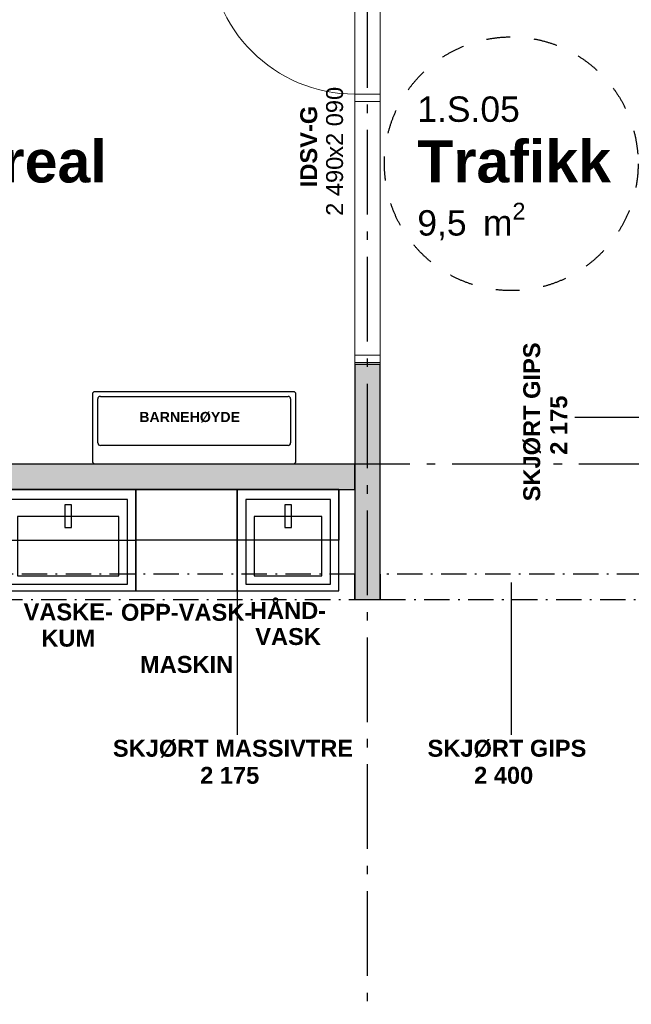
# Model space of a CAD drawing. Header units: millimetres. Extents: x 269 to 62306, y -15633 to 20300.
# Tile 15 of 90: x 21343 to 24960, y -10319 to -4498. Entities that reach past the tile are written whole.
import ezdxf
from ezdxf.enums import TextEntityAlignment as Align

# ---------------------------------------------------------------- set-up
doc = ezdxf.new("R2010")
doc.units = ezdxf.units.MM
doc.header["$LTSCALE"] = 0.5
doc.header["$MEASUREMENT"] = 0
for name, pattern in [('Akselinje', [1500, 1000, -200, 100, -200]), ('Dampsperre', [564.444444, 282.222222, -282.222222]), ('Over snittplan', [520, 300, -100, 20, -100]), ('PLINE', [0])]:
    doc.linetypes.add(name, pattern=pattern)
doc.layers.add('234- Vinduer_ dører_ porter(Nye konstruksjoner)', color=7, linetype='Continuous', lineweight=0)
for name, color, linetype in [('241- Bærende innervegger (Skravur)(Nye konstruksjoner)', 7, 'Continuous'), ('241- Bærende innervegger(Nye konstruksjoner)', 7, 'Continuous'), ('242- Ikke-bærende innervegger (Skravur)(Nye konstruksjoner)', 7, 'Continuous'), ('242- Ikke-bærende innervegger(Nye konstruksjoner)', 7, 'Continuous'), ('244- Vinduer_ dører_ foldevegger(Nye konstruksjoner)', 7, 'Continuous'), ('245- Skjørt tekst', 7, 'Continuous'), ('245- Skjørt(Nye konstruksjoner)', 7, 'Continuous'), ('273- Kjøkkeninnredning tekst(Nye konstruksjoner)', 7, 'Continuous'), ('273- Kjøkkeninnredning(Nye konstruksjoner)', 7, 'Continuous'), ('315---A Utstyr for sanitærinstallasjoner(Nye konstruksjoner)', 7, 'Continuous'), ('82-- Modullinjer(Nye konstruksjoner)', 7, 'Continuous'), ('852- Teknisk_symbolsk informasjon_ bygning(Nye konstruksjoner)', 7, 'Continuous'), ('862- M___Nettoareal(Nye konstruksjoner)', 7, 'Continuous'), ('862- M___Nettoareal(Tekst)(Nye konstruksjoner)', 7, 'Continuous'), ('Rullestolsirkler(Nye konstruksjoner)', 7, 'Continuous'), ('Sanitærlabel', 7, 'Continuous')]:
    doc.layers.add(name, color=color, linetype=linetype)
doc.styles.add('GENERATED_STYLE_1', font='Arial.ttf')
doc.styles.add('GENERATED_STYLE_2', font='Arial Bold.ttf')

# ---------------------------------------------------------------- blocks, each defined once
blk = doc.blocks.new('Trafikk_1.S.05_52', base_point=(24247.3, -5349.6))
at = {"layer": '862- M___Nettoareal(Tekst)(Nye konstruksjoner)', "insert": (23694.6, -5580.3), "char_height": 150, "attachment_point": 1, "style": 'GENERATED_STYLE_1'}
blk.add_mtext('\\A1;{\\pql;\\pt0,100;\\fArial|b0|i0|c0|p0;\\W1.000000;9,5\\fArial|b0|i0|c0|p0;\\W1.000000;\\A1{\\H.66x;\\S^  ;}\\fArial|b0|i0|c0|p0;\\W1.000000; m\\fArial|b0|i0|c0|p0;\\W1.000000;\\A1{\\H.66x;\\S2^  ;}}', dxfattribs=at)
at = {"layer": '862- M___Nettoareal(Tekst)(Nye konstruksjoner)'}
for tag, height, style, p in [('ROOM_NUMBER', 150, 'GENERATED_STYLE_1', (23694.6, -4951.8)), ('ROOM_NAME', 250, 'GENERATED_STYLE_2', (23694.6, -5210.3))]:
    blk.add_attdef(tag, text='', height=height, dxfattribs=dict(at, style=style)).set_placement(p, align=Align.TOP_LEFT)
blk = doc.blocks.new('Fellesareal_1.D.06_77', base_point=(20938.8, -5349.6))
at = {"layer": '862- M___Nettoareal(Tekst)(Nye konstruksjoner)', "insert": (20052.5, -5580.3), "char_height": 150, "attachment_point": 1, "style": 'GENERATED_STYLE_1'}
blk.add_mtext('\\A1;{\\pql;\\pt0,100;\\fArial|b0|i0|c0|p0;\\W1.000000;25,4\\fArial|b0|i0|c0|p0;\\W1.000000;\\A1{\\H.66x;\\S^  ;}\\fArial|b0|i0|c0|p0;\\W1.000000; m\\fArial|b0|i0|c0|p0;\\W1.000000;\\A1{\\H.66x;\\S2^  ;}}', dxfattribs=at)
at = {"layer": '862- M___Nettoareal(Tekst)(Nye konstruksjoner)'}
for tag, height, style, p in [('ROOM_NUMBER', 150, 'GENERATED_STYLE_1', (20052.5, -4951.8)), ('ROOM_NAME', 250, 'GENERATED_STYLE_2', (20052.5, -5210.3))]:
    blk.add_attdef(tag, text='', height=height, dxfattribs=dict(at, style=style)).set_placement(p, align=Align.TOP_LEFT)
blk = doc.blocks.new('Dør med sidefelt på side 2_8')
at = {"layer": '234- Vinduer_ dører_ porter(Nye konstruksjoner)', "linetype": 'PLINE'}
for p, q in [((1202, 0), (1202, 860)), ((-1245, 0), (-1255, 0)), ((-1255, 0), (-1255, -150)), ((-1202, 0), (-1245, 0)), ((-1245, 0), (-1245, -150)), ((-1202, -150), (-1202, 0)), ((342, 0), (299, 0)), ((299, 0), (299, -150)), ((342, 0), (1202, 0)), ((342, -150), (342, 0)), ((1245, 0), (1202, 0)), ((1202, 0), (1202, -150)), ((1245, 0), (1255, 0)), ((1245, -150), (1245, 0)), ((1255, 0), (1255, -150)), ((-1245, -150), (-1255, -150)), ((-1245, -150), (-1202, -150)), ((1202, -150), (-1202, -150)), ((299, -150), (342, -150)), ((1202, -150), (1245, -150)), ((1245, -150), (1255, -150))]:
    blk.add_line(p, q, dxfattribs=at)
at = {"layer": '234- Vinduer_ dører_ porter(Nye konstruksjoner)', "linetype": 'PLINE', "flags": 128}
blk.add_lwpolyline([(-1202, -150), (299, -150), (299, 0), (-1202, 0)], close=True, dxfattribs=at)
at = {"layer": '234- Vinduer_ dører_ porter(Nye konstruksjoner)', "linetype": 'PLINE'}
blk.add_arc((1202, 0), 860, 90, 180, dxfattribs=at)
at = {"layer": '244- Vinduer_ dører_ foldevegger(Nye konstruksjoner)', "linetype": 'PLINE'}
for p, q in [((-1255, 0), (-1255, -150)), ((-1255, 0), (-1255, -150)), ((1255, 0), (1255, -150)), ((1255, 0), (1255, -150))]:
    blk.add_line(p, q, dxfattribs=at)
blk = doc.blocks.new('Dørstempel_20')
at = {"layer": '852- Teknisk_symbolsk informasjon_ bygning(Nye konstruksjoner)', "char_height": 100, "attachment_point": 1, "style": 'GENERATED_STYLE_1'}
for s, insert in [('\\A1;{\\pql;\\pt0,100;\\fArial|b0|i0|c0|p0;\\W1.000000;2\xa0490\\fArial|b0|i0|c0|p0;\\W1.000000;\\A1{\\H.66x;\\S^  ;}\\fArial|b0|i0|c0|p0;\\W1.000000;\\fArial|b0|i0|c0|p0;\\W1.000000;\\A1{\\H.66x;\\S^  ;}}', (-377.5, 170)), ('\\A1;{\\pql;\\pt0,100;\\fArial|b0|i0|c0|p0;\\W1.000000;x2\xa0090\\fArial|b0|i0|c0|p0;\\W1.000000;\\A1{\\H.66x;\\S^  ;}\\fArial|b0|i0|c0|p0;\\W1.000000;\\fArial|b0|i0|c0|p0;\\W1.000000;\\A1{\\H.66x;\\S^  ;}}', (-34.3, 170))]:
    blk.add_mtext(s, dxfattribs=dict(at, insert=insert))
at = {"layer": '852- Teknisk_symbolsk informasjon_ bygning(Nye konstruksjoner)', "style": 'GENERATED_STYLE_2'}
blk.add_attdef('AC_WIDO_ID', text='', height=100, dxfattribs=at).set_placement((0, 225.4), align=Align.BOTTOM_CENTER)
blk = doc.blocks.new('Servant_3')
at = {"layer": '315---A Utstyr for sanitærinstallasjoner(Nye konstruksjoner)', "linetype": 'PLINE'}
for p, q in [((-555, -110), (555, -110)), ((-570, -385), (-570, -125)), ((570, -125), (570, -385)), ((555, -400), (-555, -400))]:
    blk.add_line(p, q, dxfattribs=at)
at = {"layer": '315---A Utstyr for sanitærinstallasjoner(Nye konstruksjoner)', "linetype": 'PLINE', "flags": 128}
blk.add_lwpolyline([(-585, 0), (585, 0, -0.414214), (600, -15), (600, -415, -0.414214), (585, -430), (-585, -430, -0.414214), (-600, -415), (-600, -15, -0.414214)], format="xyb", close=True, dxfattribs=at)
at = {"layer": '315---A Utstyr for sanitærinstallasjoner(Nye konstruksjoner)', "linetype": 'PLINE'}
for centre, start, end in [((-555, -125), 90, 180), ((555, -125), 0, 90), ((-555, -385), 180, 270), ((555, -385), 270, 0)]:
    blk.add_arc(centre, 15, start, end, dxfattribs=at)
blk = doc.blocks.new('Standard grid marker_5')
at = {"layer": '82-- Modullinjer(Nye konstruksjoner)', "linetype": 'Akselinje'}
blk.add_line((200, 0), (53500, 0), dxfattribs=at)
at = {"layer": '82-- Modullinjer(Nye konstruksjoner)', "style": 'GENERATED_STYLE_2'}
blk.add_attdef('AC_MarkerText_1', text='', height=250, rotation=180, dxfattribs=at).set_placement((54000, -239.3), align=Align.TOP_CENTER)
blk = doc.blocks.new('Underskap_2')
at = {"layer": '273- Kjøkkeninnredning(Nye konstruksjoner)', "linetype": 'PLINE'}
for p, q in [((800, 0), (0, 0)), ((0, 0), (0, -600)), ((800, 0), (0, 0)), ((800, -600), (800, 0)), ((750, -60), (50, -60)), ((50, -60), (50, -560)), ((750, -560), (750, -60)), ((700, -160), (100, -160)), ((100, -160), (100, -510)), ((700, -510), (700, -160)), ((100, -510), (700, -510)), ((50, -560), (750, -560)), ((0, -600), (800, -600)), ((0, -600), (800, -600))]:
    blk.add_line(p, q, dxfattribs=at)
at = {"layer": '273- Kjøkkeninnredning(Nye konstruksjoner)', "linetype": 'PLINE', "flags": 128}
blk.add_lwpolyline([(380, -225), (420, -225), (420, -90), (380, -90)], close=True, dxfattribs=at)
blk = doc.blocks.new('Underskap_3')
at = {"layer": '273- Kjøkkeninnredning(Nye konstruksjoner)', "linetype": 'PLINE'}
for p, q in [((600, 0), (0, 0)), ((0, 0), (0, -600)), ((600, 0), (0, 0)), ((600, -600), (600, 0)), ((0, -600), (600, -600)), ((0, -600), (600, -600))]:
    blk.add_line(p, q, dxfattribs=at)
blk = doc.blocks.new('Overskap_2')
at = {"layer": '273- Kjøkkeninnredning(Nye konstruksjoner)', "linetype": 'PLINE', "flags": 128}
blk.add_lwpolyline([(0, -300), (600, -300), (600, 0), (0, 0)], close=True, dxfattribs=at)
blk = doc.blocks.new('Underskap_5')
at = {"layer": '273- Kjøkkeninnredning(Nye konstruksjoner)', "linetype": 'PLINE'}
for p, q in [((600, 0), (0, 0)), ((0, 0), (0, -600)), ((600, 0), (0, 0)), ((600, -600), (600, 0)), ((550, -60), (50, -60)), ((50, -60), (50, -560)), ((550, -560), (550, -60)), ((500, -160), (100, -160)), ((100, -160), (100, -510)), ((500, -510), (500, -160)), ((100, -510), (500, -510)), ((50, -560), (550, -560)), ((0, -600), (600, -600)), ((0, -600), (600, -600))]:
    blk.add_line(p, q, dxfattribs=at)
at = {"layer": '273- Kjøkkeninnredning(Nye konstruksjoner)', "linetype": 'PLINE', "flags": 128}
blk.add_lwpolyline([(280, -225), (320, -225), (320, -90), (280, -90)], close=True, dxfattribs=at)
blk = doc.blocks.new('Overskap')
at = {"layer": '273- Kjøkkeninnredning(Nye konstruksjoner)', "linetype": 'PLINE', "flags": 128}
blk.add_lwpolyline([(0, -300), (800, -300), (800, 0), (0, 0)], close=True, dxfattribs=at)
blk = doc.blocks.new('Label_1', base_point=(24250, -7925))
at = {"layer": '245- Skjørt tekst', "linetype": 'PLINE'}
for p, q in [((24250, -7826), (24250, -8024)), ((24250, -8024), (24250, -8725))]:
    blk.add_line(p, q, dxfattribs=at)
at = {"layer": '245- Skjørt tekst', "char_height": 100, "attachment_point": 2, "style": 'GENERATED_STYLE_2'}
for s, insert in [('\\A1;{\\pqc;\\pt0,1000;\\fArial|b1|i0|c0|p0;\\W1.000000;SKJØRT GIPS\\fArial|b1|i0|c0|p0;\\W1.000000;\\A1{\\H.66x;\\S^  ;}\\fArial|b1|i0|c0|p0;\\W1.000000;\\fArial|b1|i0|c0|p0;\\W1.000000;\\A1{\\H.66x;\\S^  ;}\\fArial|b1|i0|c0|p0;\\W1.000000; \\fArial|b1|i0|c0|p0;\\W1.000000;\\fArial|b1|i0|c0|p0;\\W1.000000;\\fArial|b1|i0|c0|p0;\\W1.000000;\\fArial|b1|i0|c0|p0;\\W1.000000;\\fArial|b1|i0|c0|p0;\\W1.000000;\\fArial|b1|i0|c0|p0;\\W1.000000;\\fArial|b1|i0|c0|p0;\\W1.000000;\\fArial|b1|i0|c0|p0;\\W1.000000;\\fArial|b1|i0|c0|p0;\\W1.000000;\\fArial|b1|i0|c0|p0;\\W1.000000;\\fArial|b1|i0|c0|p0;\\W1.000000;\\fArial|b1|i0|c0|p0;\\W1.000000;\\fArial|b1|i0|c0|p0;\\W1.000000;\\fArial|b1|i0|c0|p0;\\W1.000000;\\fArial|b1|i0|c0|p0;\\W1.000000;\\fArial|b1|i0|c0|p0;\\W1.000000;\\fArial|b1|i0|c0|p0;\\W1.000000;\\fArial|b1|i0|c0|p0;\\W1.000000;\\fArial|b1|i0|c0|p0;\\W1.000000;\\fArial|b1|i0|c0|p0;\\W1.000000;\\fArial|b1|i0|c0|p0;\\W1.000000;\\fArial|b1|i0|c0|p0;\\W1.000000;\\fArial|b1|i0|c0|p0;\\W1.000000;\\fArial|b1|i0|c0|p0;\\W1.000000;\\fArial|b1|i0|c0|p0;\\W1.000000;\\fArial|b1|i0|c0|p0;\\W1.000000;\\fArial|b1|i0|c0|p0;\\W1.000000;\\fArial|b1|i0|c0|p0;\\W1.000000;\\fArial|b1|i0|c0|p0;\\W1.000000;\\fArial|b1|i0|c0|p0;\\W1.000000;\\fArial|b1|i0|c0|p0;\\W1.000000;\\fArial|b1|i0|c0|p0;\\W1.000000;\\fArial|b1|i0|c0|p0;\\W1.000000;\\fArial|b1|i0|c0|p0;\\W1.000000;\\fArial|b1|i0|c0|p0;\\W1.000000;\\fArial|b1|i0|c0|p0;\\W1.000000;\\fArial|b1|i0|c0|p0;\\W1.000000;\\fArial|b1|i0|c0|p0;\\W1.000000;\\fArial|b1|i0|c0|p0;\\W1.000000;\\fArial|b1|i0|c0|p0;\\W1.000000;\\fArial|b1|i0|c0|p0;\\W1.000000;\\fArial|b1|i0|c0|p0;\\W1.000000;\\fArial|b1|i0|c0|p0;\\W1.000000;}', (24250, -8755)), ('\\A1;{\\pqc;\\pt0,1000;\\fArial|b1|i0|c0|p0;\\W1.000000;2\xa0400 \\fArial|b1|i0|c0|p0;\\W1.000000;\\A1{\\H.66x;\\S^  ;}\\fArial|b1|i0|c0|p0;\\W1.000000;\\fArial|b1|i0|c0|p0;\\W1.000000;\\A1{\\H.66x;\\S^  ;}\\fArial|b1|i0|c0|p0;\\W1.000000;\\fArial|b1|i0|c0|p0;\\W1.000000;\\fArial|b1|i0|c0|p0;\\W1.000000;\\fArial|b1|i0|c0|p0;\\W1.000000;\\fArial|b1|i0|c0|p0;\\W1.000000;\\fArial|b1|i0|c0|p0;\\W1.000000;\\fArial|b1|i0|c0|p0;\\W1.000000;\\fArial|b1|i0|c0|p0;\\W1.000000;\\fArial|b1|i0|c0|p0;\\W1.000000;\\fArial|b1|i0|c0|p0;\\W1.000000;\\fArial|b1|i0|c0|p0;\\W1.000000;\\fArial|b1|i0|c0|p0;\\W1.000000;\\fArial|b1|i0|c0|p0;\\W1.000000;\\fArial|b1|i0|c0|p0;\\W1.000000;\\fArial|b1|i0|c0|p0;\\W1.000000;\\fArial|b1|i0|c0|p0;\\W1.000000;\\fArial|b1|i0|c0|p0;\\W1.000000;\\fArial|b1|i0|c0|p0;\\W1.000000;\\fArial|b1|i0|c0|p0;\\W1.000000;\\fArial|b1|i0|c0|p0;\\W1.000000;\\fArial|b1|i0|c0|p0;\\W1.000000;\\fArial|b1|i0|c0|p0;\\W1.000000;\\fArial|b1|i0|c0|p0;\\W1.000000;\\fArial|b1|i0|c0|p0;\\W1.000000;\\fArial|b1|i0|c0|p0;\\W1.000000;\\fArial|b1|i0|c0|p0;\\W1.000000;\\fArial|b1|i0|c0|p0;\\W1.000000;\\fArial|b1|i0|c0|p0;\\W1.000000;\\fArial|b1|i0|c0|p0;\\W1.000000;\\fArial|b1|i0|c0|p0;\\W1.000000;\\fArial|b1|i0|c0|p0;\\W1.000000;\\fArial|b1|i0|c0|p0;\\W1.000000;\\fArial|b1|i0|c0|p0;\\W1.000000;\\fArial|b1|i0|c0|p0;\\W1.000000;\\fArial|b1|i0|c0|p0;\\W1.000000;\\fArial|b1|i0|c0|p0;\\W1.000000;\\fArial|b1|i0|c0|p0;\\W1.000000;\\fArial|b1|i0|c0|p0;\\W1.000000;\\fArial|b1|i0|c0|p0;\\W1.000000;\\fArial|b1|i0|c0|p0;\\W1.000000;\\fArial|b1|i0|c0|p0;\\W1.000000;\\fArial|b1|i0|c0|p0;\\W1.000000;\\fArial|b1|i0|c0|p0;\\W1.000000;\\fArial|b1|i0|c0|p0;\\W1.000000;}', (24250, -8915))]:
    blk.add_mtext(s, dxfattribs=dict(at, insert=insert))
blk = doc.blocks.new('Label_2', base_point=(22630, -7925))
at = {"layer": '245- Skjørt tekst', "linetype": 'PLINE'}
for p, q in [((22630, -7826), (22630, -8024)), ((22630, -8024), (22630, -8725))]:
    blk.add_line(p, q, dxfattribs=at)
at = {"layer": '245- Skjørt tekst', "char_height": 100, "attachment_point": 2, "style": 'GENERATED_STYLE_2'}
for s, insert in [('\\A1;{\\pqc;\\pt0,1000;\\fArial|b1|i0|c0|p0;\\W1.000000;SKJØRT MASSIVTRE\\fArial|b1|i0|c0|p0;\\W1.000000;\\A1{\\H.66x;\\S^  ;}\\fArial|b1|i0|c0|p0;\\W1.000000;\\fArial|b1|i0|c0|p0;\\W1.000000;\\A1{\\H.66x;\\S^  ;}\\fArial|b1|i0|c0|p0;\\W1.000000; \\fArial|b1|i0|c0|p0;\\W1.000000;\\fArial|b1|i0|c0|p0;\\W1.000000;\\fArial|b1|i0|c0|p0;\\W1.000000;\\fArial|b1|i0|c0|p0;\\W1.000000;\\fArial|b1|i0|c0|p0;\\W1.000000;\\fArial|b1|i0|c0|p0;\\W1.000000;\\fArial|b1|i0|c0|p0;\\W1.000000;\\fArial|b1|i0|c0|p0;\\W1.000000;\\fArial|b1|i0|c0|p0;\\W1.000000;\\fArial|b1|i0|c0|p0;\\W1.000000;\\fArial|b1|i0|c0|p0;\\W1.000000;\\fArial|b1|i0|c0|p0;\\W1.000000;\\fArial|b1|i0|c0|p0;\\W1.000000;\\fArial|b1|i0|c0|p0;\\W1.000000;\\fArial|b1|i0|c0|p0;\\W1.000000;\\fArial|b1|i0|c0|p0;\\W1.000000;\\fArial|b1|i0|c0|p0;\\W1.000000;\\fArial|b1|i0|c0|p0;\\W1.000000;\\fArial|b1|i0|c0|p0;\\W1.000000;\\fArial|b1|i0|c0|p0;\\W1.000000;\\fArial|b1|i0|c0|p0;\\W1.000000;\\fArial|b1|i0|c0|p0;\\W1.000000;\\fArial|b1|i0|c0|p0;\\W1.000000;\\fArial|b1|i0|c0|p0;\\W1.000000;\\fArial|b1|i0|c0|p0;\\W1.000000;\\fArial|b1|i0|c0|p0;\\W1.000000;\\fArial|b1|i0|c0|p0;\\W1.000000;\\fArial|b1|i0|c0|p0;\\W1.000000;\\fArial|b1|i0|c0|p0;\\W1.000000;\\fArial|b1|i0|c0|p0;\\W1.000000;\\fArial|b1|i0|c0|p0;\\W1.000000;\\fArial|b1|i0|c0|p0;\\W1.000000;\\fArial|b1|i0|c0|p0;\\W1.000000;\\fArial|b1|i0|c0|p0;\\W1.000000;\\fArial|b1|i0|c0|p0;\\W1.000000;\\fArial|b1|i0|c0|p0;\\W1.000000;\\fArial|b1|i0|c0|p0;\\W1.000000;\\fArial|b1|i0|c0|p0;\\W1.000000;\\fArial|b1|i0|c0|p0;\\W1.000000;\\fArial|b1|i0|c0|p0;\\W1.000000;\\fArial|b1|i0|c0|p0;\\W1.000000;\\fArial|b1|i0|c0|p0;\\W1.000000;\\fArial|b1|i0|c0|p0;\\W1.000000;}', (22630, -8755)), ('\\A1;{\\pqc;\\pt0,1000;\\fArial|b1|i0|c0|p0;\\W1.000000;2\xa0175 \\fArial|b1|i0|c0|p0;\\W1.000000;\\A1{\\H.66x;\\S^  ;}\\fArial|b1|i0|c0|p0;\\W1.000000;\\fArial|b1|i0|c0|p0;\\W1.000000;\\A1{\\H.66x;\\S^  ;}\\fArial|b1|i0|c0|p0;\\W1.000000;\\fArial|b1|i0|c0|p0;\\W1.000000;\\fArial|b1|i0|c0|p0;\\W1.000000;\\fArial|b1|i0|c0|p0;\\W1.000000;\\fArial|b1|i0|c0|p0;\\W1.000000;\\fArial|b1|i0|c0|p0;\\W1.000000;\\fArial|b1|i0|c0|p0;\\W1.000000;\\fArial|b1|i0|c0|p0;\\W1.000000;\\fArial|b1|i0|c0|p0;\\W1.000000;\\fArial|b1|i0|c0|p0;\\W1.000000;\\fArial|b1|i0|c0|p0;\\W1.000000;\\fArial|b1|i0|c0|p0;\\W1.000000;\\fArial|b1|i0|c0|p0;\\W1.000000;\\fArial|b1|i0|c0|p0;\\W1.000000;\\fArial|b1|i0|c0|p0;\\W1.000000;\\fArial|b1|i0|c0|p0;\\W1.000000;\\fArial|b1|i0|c0|p0;\\W1.000000;\\fArial|b1|i0|c0|p0;\\W1.000000;\\fArial|b1|i0|c0|p0;\\W1.000000;\\fArial|b1|i0|c0|p0;\\W1.000000;\\fArial|b1|i0|c0|p0;\\W1.000000;\\fArial|b1|i0|c0|p0;\\W1.000000;\\fArial|b1|i0|c0|p0;\\W1.000000;\\fArial|b1|i0|c0|p0;\\W1.000000;\\fArial|b1|i0|c0|p0;\\W1.000000;\\fArial|b1|i0|c0|p0;\\W1.000000;\\fArial|b1|i0|c0|p0;\\W1.000000;\\fArial|b1|i0|c0|p0;\\W1.000000;\\fArial|b1|i0|c0|p0;\\W1.000000;\\fArial|b1|i0|c0|p0;\\W1.000000;\\fArial|b1|i0|c0|p0;\\W1.000000;\\fArial|b1|i0|c0|p0;\\W1.000000;\\fArial|b1|i0|c0|p0;\\W1.000000;\\fArial|b1|i0|c0|p0;\\W1.000000;\\fArial|b1|i0|c0|p0;\\W1.000000;\\fArial|b1|i0|c0|p0;\\W1.000000;\\fArial|b1|i0|c0|p0;\\W1.000000;\\fArial|b1|i0|c0|p0;\\W1.000000;\\fArial|b1|i0|c0|p0;\\W1.000000;\\fArial|b1|i0|c0|p0;\\W1.000000;\\fArial|b1|i0|c0|p0;\\W1.000000;\\fArial|b1|i0|c0|p0;\\W1.000000;\\fArial|b1|i0|c0|p0;\\W1.000000;\\fArial|b1|i0|c0|p0;\\W1.000000;}', (22630, -8915))]:
    blk.add_mtext(s, dxfattribs=dict(at, insert=insert))
blk = doc.blocks.new('Label_9', base_point=(25025, -6850))
at = {"layer": '245- Skjørt tekst', "linetype": 'PLINE'}
for p, q in [((24926, -6850), (24625, -6850)), ((25124, -6850), (24926, -6850))]:
    blk.add_line(p, q, dxfattribs=at)
at = {"layer": '245- Skjørt tekst', "char_height": 100, "attachment_point": 2, "rotation": 90, "style": 'GENERATED_STYLE_2'}
for s, insert in [('\\A1;{\\pqc;\\pt0,1000;\\fArial|b1|i0|c0|p0;\\W1.000000;SKJØRT GIPS\\fArial|b1|i0|c0|p0;\\W1.000000;\\A1{\\H.66x;\\S^  ;}\\fArial|b1|i0|c0|p0;\\W1.000000;\\fArial|b1|i0|c0|p0;\\W1.000000;\\A1{\\H.66x;\\S^  ;}\\fArial|b1|i0|c0|p0;\\W1.000000; \\fArial|b1|i0|c0|p0;\\W1.000000;\\fArial|b1|i0|c0|p0;\\W1.000000;\\fArial|b1|i0|c0|p0;\\W1.000000;\\fArial|b1|i0|c0|p0;\\W1.000000;\\fArial|b1|i0|c0|p0;\\W1.000000;\\fArial|b1|i0|c0|p0;\\W1.000000;\\fArial|b1|i0|c0|p0;\\W1.000000;\\fArial|b1|i0|c0|p0;\\W1.000000;\\fArial|b1|i0|c0|p0;\\W1.000000;\\fArial|b1|i0|c0|p0;\\W1.000000;\\fArial|b1|i0|c0|p0;\\W1.000000;\\fArial|b1|i0|c0|p0;\\W1.000000;\\fArial|b1|i0|c0|p0;\\W1.000000;\\fArial|b1|i0|c0|p0;\\W1.000000;\\fArial|b1|i0|c0|p0;\\W1.000000;\\fArial|b1|i0|c0|p0;\\W1.000000;\\fArial|b1|i0|c0|p0;\\W1.000000;\\fArial|b1|i0|c0|p0;\\W1.000000;\\fArial|b1|i0|c0|p0;\\W1.000000;\\fArial|b1|i0|c0|p0;\\W1.000000;\\fArial|b1|i0|c0|p0;\\W1.000000;\\fArial|b1|i0|c0|p0;\\W1.000000;\\fArial|b1|i0|c0|p0;\\W1.000000;\\fArial|b1|i0|c0|p0;\\W1.000000;\\fArial|b1|i0|c0|p0;\\W1.000000;\\fArial|b1|i0|c0|p0;\\W1.000000;\\fArial|b1|i0|c0|p0;\\W1.000000;\\fArial|b1|i0|c0|p0;\\W1.000000;\\fArial|b1|i0|c0|p0;\\W1.000000;\\fArial|b1|i0|c0|p0;\\W1.000000;\\fArial|b1|i0|c0|p0;\\W1.000000;\\fArial|b1|i0|c0|p0;\\W1.000000;\\fArial|b1|i0|c0|p0;\\W1.000000;\\fArial|b1|i0|c0|p0;\\W1.000000;\\fArial|b1|i0|c0|p0;\\W1.000000;\\fArial|b1|i0|c0|p0;\\W1.000000;\\fArial|b1|i0|c0|p0;\\W1.000000;\\fArial|b1|i0|c0|p0;\\W1.000000;\\fArial|b1|i0|c0|p0;\\W1.000000;\\fArial|b1|i0|c0|p0;\\W1.000000;\\fArial|b1|i0|c0|p0;\\W1.000000;\\fArial|b1|i0|c0|p0;\\W1.000000;\\fArial|b1|i0|c0|p0;\\W1.000000;}', (24320.7, -6850)), ('\\A1;{\\pqc;\\pt0,1000;\\fArial|b1|i0|c0|p0;\\W1.000000;2\xa0175 \\fArial|b1|i0|c0|p0;\\W1.000000;\\A1{\\H.66x;\\S^  ;}\\fArial|b1|i0|c0|p0;\\W1.000000;\\fArial|b1|i0|c0|p0;\\W1.000000;\\A1{\\H.66x;\\S^  ;}\\fArial|b1|i0|c0|p0;\\W1.000000;\\fArial|b1|i0|c0|p0;\\W1.000000;\\fArial|b1|i0|c0|p0;\\W1.000000;\\fArial|b1|i0|c0|p0;\\W1.000000;\\fArial|b1|i0|c0|p0;\\W1.000000;\\fArial|b1|i0|c0|p0;\\W1.000000;\\fArial|b1|i0|c0|p0;\\W1.000000;\\fArial|b1|i0|c0|p0;\\W1.000000;\\fArial|b1|i0|c0|p0;\\W1.000000;\\fArial|b1|i0|c0|p0;\\W1.000000;\\fArial|b1|i0|c0|p0;\\W1.000000;\\fArial|b1|i0|c0|p0;\\W1.000000;\\fArial|b1|i0|c0|p0;\\W1.000000;\\fArial|b1|i0|c0|p0;\\W1.000000;\\fArial|b1|i0|c0|p0;\\W1.000000;\\fArial|b1|i0|c0|p0;\\W1.000000;\\fArial|b1|i0|c0|p0;\\W1.000000;\\fArial|b1|i0|c0|p0;\\W1.000000;\\fArial|b1|i0|c0|p0;\\W1.000000;\\fArial|b1|i0|c0|p0;\\W1.000000;\\fArial|b1|i0|c0|p0;\\W1.000000;\\fArial|b1|i0|c0|p0;\\W1.000000;\\fArial|b1|i0|c0|p0;\\W1.000000;\\fArial|b1|i0|c0|p0;\\W1.000000;\\fArial|b1|i0|c0|p0;\\W1.000000;\\fArial|b1|i0|c0|p0;\\W1.000000;\\fArial|b1|i0|c0|p0;\\W1.000000;\\fArial|b1|i0|c0|p0;\\W1.000000;\\fArial|b1|i0|c0|p0;\\W1.000000;\\fArial|b1|i0|c0|p0;\\W1.000000;\\fArial|b1|i0|c0|p0;\\W1.000000;\\fArial|b1|i0|c0|p0;\\W1.000000;\\fArial|b1|i0|c0|p0;\\W1.000000;\\fArial|b1|i0|c0|p0;\\W1.000000;\\fArial|b1|i0|c0|p0;\\W1.000000;\\fArial|b1|i0|c0|p0;\\W1.000000;\\fArial|b1|i0|c0|p0;\\W1.000000;\\fArial|b1|i0|c0|p0;\\W1.000000;\\fArial|b1|i0|c0|p0;\\W1.000000;\\fArial|b1|i0|c0|p0;\\W1.000000;\\fArial|b1|i0|c0|p0;\\W1.000000;\\fArial|b1|i0|c0|p0;\\W1.000000;\\fArial|b1|i0|c0|p0;\\W1.000000;\\fArial|b1|i0|c0|p0;\\W1.000000;}', (24480.7, -6850))]:
    blk.add_mtext(s, dxfattribs=dict(at, insert=insert))
blk = doc.blocks.new('Label_38', base_point=(22375, -6910))
at = {"layer": 'Sanitærlabel', "insert": (22375, -6816.7), "char_height": 60, "attachment_point": 2, "style": 'GENERATED_STYLE_2'}
blk.add_mtext('\\A1;{\\pqc;\\pt0,241000;\\fArial|b1|i0|c0|p0;\\W1.000000;BARNEHØYDE \\fArial|b1|i0|c0|p0;\\W1.000000;\\A1{\\H.66x;\\S^  ;}\\fArial|b1|i0|c0|p0;\\W1.000000;\\fArial|b1|i0|c0|p0;\\W1.000000;\\A1{\\H.66x;\\S^  ;}\\fArial|b1|i0|c0|p0;\\W1.000000;\\fArial|b1|i0|c0|p0;\\W1.000000;\\fArial|b1|i0|c0|p0;\\W1.000000;\\fArial|b1|i0|c0|p0;\\W1.000000;\\fArial|b1|i0|c0|p0;\\W1.000000;\\fArial|b1|i0|c0|p0;\\W1.000000;\\fArial|b1|i0|c0|p0;\\W1.000000;\\fArial|b1|i0|c0|p0;\\W1.000000;\\fArial|b1|i0|c0|p0;\\W1.000000;\\fArial|b1|i0|c0|p0;\\W1.000000;\\fArial|b1|i0|c0|p0;\\W1.000000;\\fArial|b1|i0|c0|p0;\\W1.000000;\\fArial|b1|i0|c0|p0;\\W1.000000;\\fArial|b1|i0|c0|p0;\\W1.000000;\\fArial|b1|i0|c0|p0;\\W1.000000;\\fArial|b1|i0|c0|p0;\\W1.000000;\\fArial|b1|i0|c0|p0;\\W1.000000;\\fArial|b1|i0|c0|p0;\\W1.000000;\\fArial|b1|i0|c0|p0;\\W1.000000;\\fArial|b1|i0|c0|p0;\\W1.000000;\\fArial|b1|i0|c0|p0;\\W1.000000;\\fArial|b1|i0|c0|p0;\\W1.000000;\\fArial|b1|i0|c0|p0;\\W1.000000;\\fArial|b1|i0|c0|p0;\\W1.000000;\\fArial|b1|i0|c0|p0;\\W1.000000;\\fArial|b1|i0|c0|p0;\\W1.000000;\\fArial|b1|i0|c0|p0;\\W1.000000;\\fArial|b1|i0|c0|p0;\\W1.000000;\\fArial|b1|i0|c0|p0;\\W1.000000;\\fArial|b1|i0|c0|p0;\\W1.000000;\\fArial|b1|i0|c0|p0;\\W1.000000;\\fArial|b1|i0|c0|p0;\\W1.000000;\\fArial|b1|i0|c0|p0;\\W1.000000;\\fArial|b1|i0|c0|p0;\\W1.000000;\\fArial|b1|i0|c0|p0;\\W1.000000;\\fArial|b1|i0|c0|p0;\\W1.000000;\\fArial|b1|i0|c0|p0;\\W1.000000;\\fArial|b1|i0|c0|p0;\\W1.000000;\\fArial|b1|i0|c0|p0;\\W1.000000;\\fArial|b1|i0|c0|p0;\\W1.000000;\\fArial|b1|i0|c0|p0;\\W1.000000;\\fArial|b1|i0|c0|p0;\\W1.000000;\\fArial|b1|i0|c0|p0;\\W1.000000;\\fArial|b1|i0|c0|p0;\\W1.000000;}', dxfattribs=at)
blk = doc.blocks.new('Standard grid marker_6')
at = {"layer": '82-- Modullinjer(Nye konstruksjoner)', "linetype": 'Akselinje'}
blk.add_line((200, 0), (13900, 0), dxfattribs=at)
at = {"layer": '82-- Modullinjer(Nye konstruksjoner)', "style": 'GENERATED_STYLE_2'}
blk.add_attdef('AC_MarkerText_1', text='', height=250, rotation=270, dxfattribs=at).set_placement((-117.9, -57.1), align=Align.TOP_CENTER)

msp = doc.modelspace()

# ---------------------------------------------------------------- hatches: boundary and pattern name
at = {"layer": '241- Bærende innervegger (Skravur)(Nye konstruksjoner)', "linetype": 'Continuous'}
msp.add_hatch(color=256, dxfattribs=at).paths.add_polyline_path([(23325, -7925), (23475, -7925), (23475, -6535), (23325, -6535)])
at = {"layer": '242- Ikke-bærende innervegger (Skravur)(Nye konstruksjoner)', "linetype": 'Continuous'}
msp.add_hatch(color=256, dxfattribs=at).paths.add_polyline_path([(23325, -7125), (18100, -7125), (18100, -7275), (23325, -7275)])

# ---------------------------------------------------------------- linework, layer by layer
at = {"layer": '241- Bærende innervegger(Nye konstruksjoner)', "linetype": 'PLINE'}
msp.add_line((23325, -6535), (23475, -6535), dxfattribs=at)
at = {"layer": '241- Bærende innervegger(Nye konstruksjoner)', "linetype": 'PLINE', "flags": 128}
for points in [[(23325, -6535), (23325, -7925)], [(23475, -7925), (23475, -6535)], [(23325, -7925), (23475, -7925)]]:
    msp.add_lwpolyline(points, dxfattribs=at)
at = {"layer": '242- Ikke-bærende innervegger(Nye konstruksjoner)', "linetype": 'PLINE', "flags": 128}
for points in [[(23325, -7125), (18100, -7125)], [(23325, -7275), (23325, -7125)], [(18350, -7275), (23325, -7275)]]:
    msp.add_lwpolyline(points, dxfattribs=at)
at = {"layer": '245- Skjørt(Nye konstruksjoner)', "linetype": 'Over snittplan', "flags": 128}
for points in [[(23325, -7775), (18350, -7775)], [(23325, -7925), (23325, -7775)], [(25025, -7775), (23475, -7775)], [(23475, -7775), (23475, -7925)], [(18350, -7925), (23325, -7925)], [(23475, -7925), (25025, -7925)]]:
    msp.add_lwpolyline(points, dxfattribs=at)
at = {"layer": 'Rullestolsirkler(Nye konstruksjoner)', "linetype": 'Dampsperre'}
msp.add_circle((24250, -5349.6), 750, dxfattribs=at)

# ---------------------------------------------------------------- block references
at = {"layer": '244- Vinduer_ dører_ foldevegger(Nye konstruksjoner)', "linetype": 'PLINE', "zscale": 1000, "rotation": 89.99999999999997}
msp.add_blockref('Dør med sidefelt på side 2_8', (23325, -5280), dxfattribs=at)
at = {"layer": '245- Skjørt tekst', "linetype": 'PLINE'}
for name, p in [('Label_9', (25025, -6850)), ('Label_2', (22630, -7925)), ('Label_1', (24250, -7925))]:
    msp.add_blockref(name, p, dxfattribs=at)
at = {"layer": '273- Kjøkkeninnredning(Nye konstruksjoner)', "linetype": 'PLINE', "zscale": 1000}
for name, p in [('Underskap_2', (21230, -7275)), ('Overskap', (21230, -7275)), ('Underskap_3', (22030, -7275)), ('Underskap_5', (22630, -7275))]:
    msp.add_blockref(name, p, dxfattribs=at)
at = {"layer": '273- Kjøkkeninnredning(Nye konstruksjoner)', "linetype": 'PLINE', "xscale": -1, "zscale": 1000}
for p in [(22630, -7275), (23230, -7275)]:
    msp.add_blockref('Overskap_2', p, dxfattribs=at)
at = {"layer": '315---A Utstyr for sanitærinstallasjoner(Nye konstruksjoner)', "linetype": 'PLINE', "zscale": 1000, "rotation": 180}
msp.add_blockref('Servant_3', (22375, -7125), dxfattribs=at)
at = {"layer": '82-- Modullinjer(Nye konstruksjoner)', "linetype": 'PLINE', "zscale": 1000}
for name, p, rotation in [('Standard grid marker_6', (23400, -14100), 90), ('Standard grid marker_5', (54600, -7125), 180)]:
    msp.add_blockref(name, p, dxfattribs=dict(at, rotation=rotation))
at = {"layer": '852- Teknisk_symbolsk informasjon_ bygning(Nye konstruksjoner)'}
ref = msp.add_blockref('Dørstempel_20', (23325, -5280), dxfattribs=dict(at, rotation=90))
ref.add_attrib('AC_WIDO_ID', 'IDSV-G', dxfattribs={"color": 7, "height": 100, "rotation": 90, "style": 'GENERATED_STYLE_2'}).set_placement((23132.1, -5247.5), align=Align.BOTTOM_CENTER)
at = {"layer": '862- M___Nettoareal(Nye konstruksjoner)', "linetype": 'Continuous'}
ref = msp.add_blockref('Fellesareal_1.D.06_77', (20938.8, -5349.6), dxfattribs=at)
ref.add_attrib('ROOM_NAME', 'Fellesareal', dxfattribs={"layer": '862- M___Nettoareal(Tekst)(Nye konstruksjoner)', "color": 7, "height": 250, "style": 'GENERATED_STYLE_2'}).set_placement((20052.5, -5210.3), align=Align.TOP_LEFT)
ref.add_attrib('ROOM_NUMBER', '1.D.06', dxfattribs={"layer": '862- M___Nettoareal(Tekst)(Nye konstruksjoner)', "color": 7, "height": 150, "style": 'GENERATED_STYLE_1'}).set_placement((20052.5, -4951.8), align=Align.TOP_LEFT)
ref = msp.add_blockref('Trafikk_1.S.05_52', (24247.3, -5349.6), dxfattribs=at)
ref.add_attrib('ROOM_NAME', 'Trafikk', dxfattribs={"layer": '862- M___Nettoareal(Tekst)(Nye konstruksjoner)', "color": 7, "height": 250, "style": 'GENERATED_STYLE_2'}).set_placement((23694.6, -5210.3), align=Align.TOP_LEFT)
ref.add_attrib('ROOM_NUMBER', '1.S.05', dxfattribs={"layer": '862- M___Nettoareal(Tekst)(Nye konstruksjoner)', "color": 7, "height": 150, "style": 'GENERATED_STYLE_1'}).set_placement((23694.6, -4951.8), align=Align.TOP_LEFT)
at = {"layer": 'Sanitærlabel', "linetype": 'PLINE'}
msp.add_blockref('Label_38', (22375, -6910), dxfattribs=at)

# ---------------------------------------------------------------- texts
at = {"layer": '273- Kjøkkeninnredning tekst(Nye konstruksjoner)', "linetype": 'Continuous', "char_height": 100, "attachment_point": 5, "style": 'GENERATED_STYLE_2'}
for s, insert, line_spacing_factor in [('\\A1;{\\pqc;\\fArial|b1|i0|c0|p0;\\W1.000000;HÅND-\\P\\pqc;\\fArial|b1|i0|c0|p0;\\W1.000000;VASK}', (22930, -8068.4), 0.921122), ('\\A1;{\\pqc;\\fArial|b1|i0|c0|p0;\\W1.000000;VASKE-\\P\\pqc;\\fArial|b1|i0|c0|p0;\\W1.000000;KUM}', (21630, -8077.3), 0.933135)]:
    msp.add_mtext(s, dxfattribs=dict(at, insert=insert, line_spacing_factor=line_spacing_factor))
at = {"layer": '273- Kjøkkeninnredning tekst(Nye konstruksjoner)', "linetype": 'Continuous', "insert": (22330, -8155.9), "char_height": 100, "width": 600, "attachment_point": 5, "line_spacing_factor": 1.847547, "style": 'GENERATED_STYLE_2'}
msp.add_mtext('\\A1;{\\pqc;\\fArial|b1|i0|c0|p0;\\W1.000000;OPP-VASK-\\P\\pqc;\\fArial|b1|i0|c0|p0;\\W1.000000;MASKIN}', dxfattribs=at)

doc.saveas('drawing.dxf')
